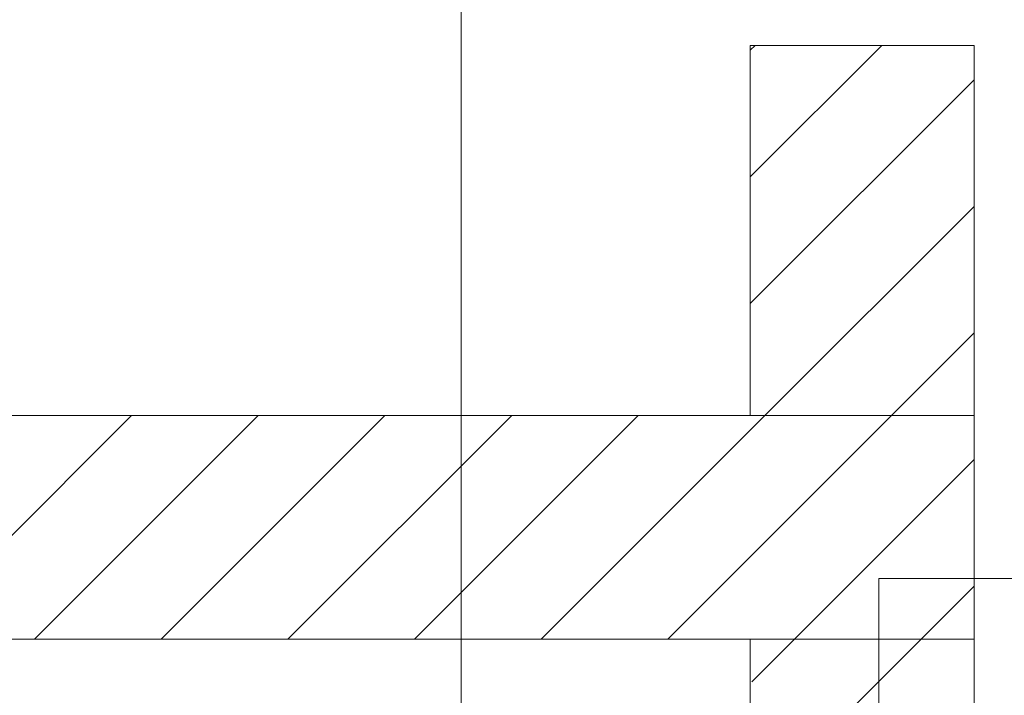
# Model space of a CAD drawing. Extents: x -620 to 300, y 62 to 1112.
# Tile 248 of 256: x 163 to 174, y 859 to 866. Entities that reach past the tile are written whole.
import ezdxf
from ezdxf.lldxf.tags import DXFTag

# ---------------------------------------------------------------- set-up
doc = ezdxf.new("R2010")
doc.units = 0
doc.layers.get('0').update_dxf_attribs({"lineweight": 13})
doc.layers.add('E_Detail_Beschriftung', color=7, linetype='Continuous', lineweight=13, true_color=0x009900)
doc.layers.add('E_Detail_Wandschraffur', color=7, linetype='Continuous', lineweight=5, true_color=0xc0c0c0)
doc.layers.add('E_Detail_Linie_Text_Bem', color=7, linetype='Continuous', lineweight=13)
doc.styles.get("Standard").update_dxf_attribs({"font": 'ARIALN.TTF'})
tags = doc.linetypes.add('fein_strichliert', pattern=[4, 1, -2, 1]).pattern_tags.tags
tags[8:9] = [DXFTag(74, 4), DXFTag(75, 0), DXFTag(340, '0'), DXFTag(46, 0.0), DXFTag(50, 0.0), DXFTag(44, 0.0), DXFTag(45, 0.0)]
tags[6:7] = [DXFTag(74, 4), DXFTag(75, 0), DXFTag(340, '0'), DXFTag(46, 0.0), DXFTag(50, 0.0), DXFTag(44, 0.0), DXFTag(45, 0.0)]
tags[4:5] = [DXFTag(74, 4), DXFTag(75, 0), DXFTag(340, '0'), DXFTag(46, 0.0), DXFTag(50, 0.0), DXFTag(44, 0.0), DXFTag(45, 0.0)]
tags = doc.linetypes.add('fein_strichliert-A06G9SFU8I', pattern=[4, 1, -2, 1]).pattern_tags.tags
tags[8:9] = [DXFTag(74, 4), DXFTag(75, 0), DXFTag(340, '0'), DXFTag(46, 0.0), DXFTag(50, 0.0), DXFTag(44, 0.0), DXFTag(45, 0.0)]
tags[6:7] = [DXFTag(74, 4), DXFTag(75, 0), DXFTag(340, '0'), DXFTag(46, 0.0), DXFTag(50, 0.0), DXFTag(44, 0.0), DXFTag(45, 0.0)]
tags[4:5] = [DXFTag(74, 4), DXFTag(75, 0), DXFTag(340, '0'), DXFTag(46, 0.0), DXFTag(50, 0.0), DXFTag(44, 0.0), DXFTag(45, 0.0)]

# ---------------------------------------------------------------- blocks, each defined once
blk = doc.blocks.new('Referenz-A06G9SFV8I')
at = {"layer": 'E_Detail_Linie_Text_Bem', "linetype": 'fein_strichliert-A06G9SFU8I', "ltscale": 0.65}
blk.add_line((168.02, 818.471), (168.02, 871.35), dxfattribs=at)
at = {"layer": 'E_Detail_Linie_Text_Bem', "linetype": 'Continuous', "ltscale": 0.13}
for p, q in [((171.248, 865.913), (173.748, 865.913)), ((171.248, 861.779), (171.248, 865.913)), ((173.748, 865.913), (173.748, 861.779)), ((173.748, 861.779), (122.421, 861.779)), ((173.748, 861.779), (171.248, 861.779)), ((173.748, 859.279), (173.748, 861.779)), ((122.421, 859.279), (171.248, 859.279)), ((132.814, 859.279), (173.748, 859.279)), ((171.248, 859.279), (173.748, 859.279)), ((171.248, 847.479), (171.248, 859.279)), ((173.748, 859.279), (173.748, 819.279))]:
    blk.add_line(p, q, dxfattribs=at)
at = {"layer": 'E_Detail_Linie_Text_Bem', "color": 0, "linetype": 'Continuous', "ltscale": 0.13}
for p, q in [((172.685, 858.31), (172.685, 859.958)), ((172.685, 859.958), (174.946, 859.958))]:
    blk.add_line(p, q, dxfattribs=at)
at = {"layer": 'E_Detail_Wandschraffur', "linetype": 'fein_strichliert', "ltscale": 0.13}
for p, q in [((171.248, 864.444), (172.718, 865.913)), ((171.412, 861.779), (173.748, 864.115)), ((163.255, 859.279), (165.755, 861.779)), ((166.084, 859.279), (168.584, 861.779)), ((168.912, 859.279), (171.412, 861.779)), ((171.74, 859.279), (173.748, 861.287)), ((171.264, 858.802), (171.74, 859.279))]:
    blk.add_line(p, q, dxfattribs=at)
at = {"layer": 'E_Detail_Wandschraffur', "linetype": 'ByBlock', "ltscale": 0.13}
for p, q in [((171.248, 865.858), (171.304, 865.913)), ((171.248, 863.03), (173.748, 865.53)), ((172.826, 861.779), (173.748, 862.701)), ((161.841, 859.279), (164.341, 861.779)), ((164.669, 859.279), (167.169, 861.779)), ((167.498, 859.279), (169.998, 861.779)), ((170.326, 859.279), (172.826, 861.779)), ((173.155, 859.279), (173.748, 859.873)), ((172.33, 858.454), (173.155, 859.279))]:
    blk.add_line(p, q, dxfattribs=at)
at = {"layer": 'E_Detail_Beschriftung', "linetype": 'Continuous', "ltscale": 0.13, "insert": (168.801, 851.124), "char_height": 1.4, "attachment_point": 1, "rotation": 90}
blk.add_mtext('{\\fArial Narrow;Endtüllen}', dxfattribs=at)

msp = doc.modelspace()

# ---------------------------------------------------------------- block references
at = {"color": 8, "lineweight": 25, "ltscale": 0.25, "true_color": 0x808080}
msp.add_blockref('Referenz-A06G9SFV8I', (0, 0), dxfattribs=at)

doc.saveas('drawing.dxf')
